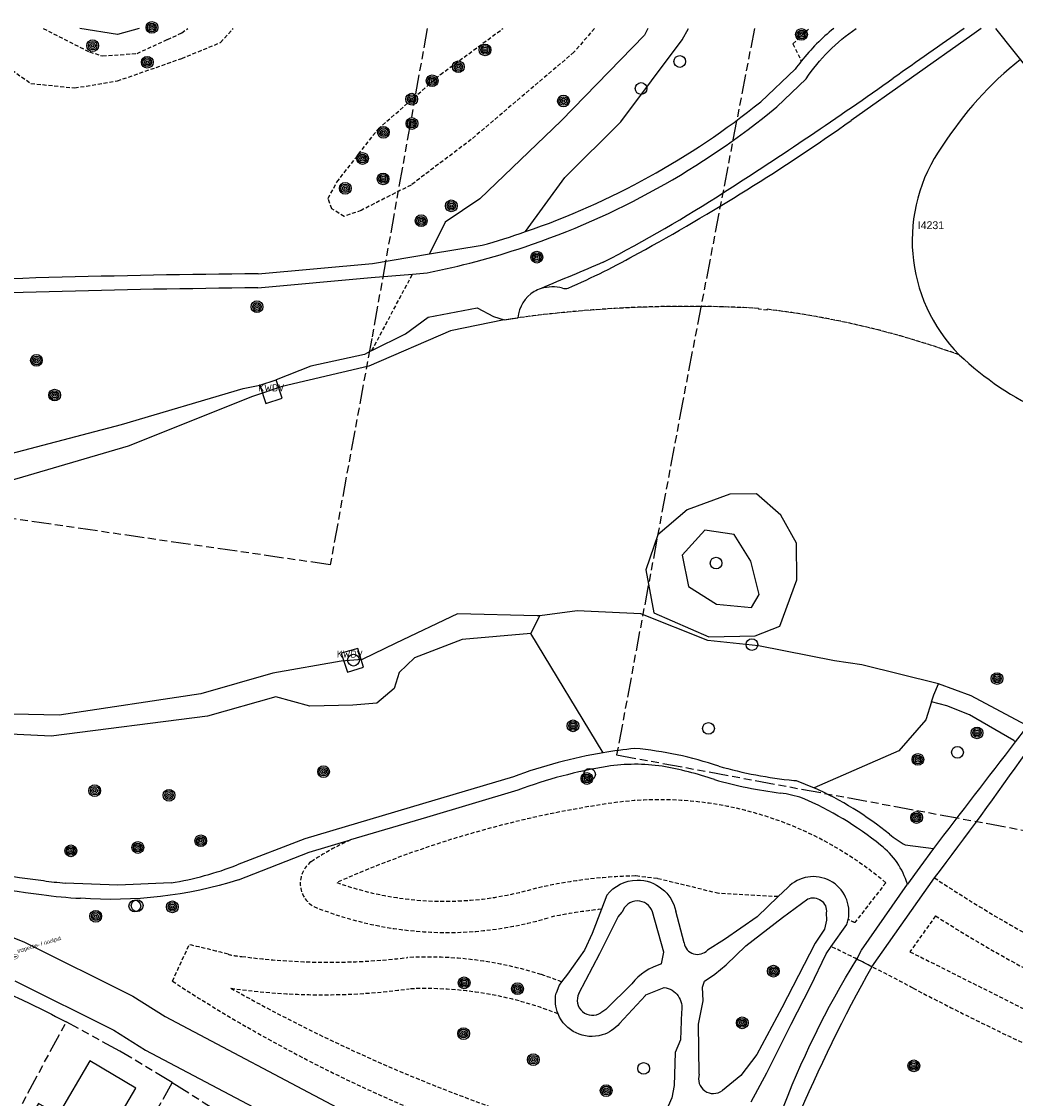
# Model space of a CAD drawing. Extents: x 168491 to 169507, y 481494 to 482503.
# Tile 54 of 108: x 168768 to 168895, y 482363 to 482501. Entities that reach past the tile are written whole.
import ezdxf
from ezdxf.enums import TextEntityAlignment as Align

# ---------------------------------------------------------------- set-up
doc = ezdxf.new("R2010")
doc.units = 0
doc.header["$LTSCALE"] = 0.5
doc.linetypes.add('KAD', pattern=[12, 5, -1, 2, -1, 2, -1])
doc.linetypes.add('STIPPELFIJN', pattern=[1.5, 1, -0.5])
doc.layers.get('0').update_dxf_attribs({"linetype": 'CONTINUOUS'})
for name, color, linetype in [('G01', 3, 'KAD'), ('G_BTD', 3, 'CONTINUOUS'), ('G_KWDP1', 7, 'CONTINUOUS'), ('G_OBDP1', 7, 'CONTINUOUS'), ('G_OWT', 7, 'CONTINUOUS'), ('G_PNDMV', 1, 'CONTINUOUS'), ('G_WGD', 2, 'CONTINUOUS'), ('G_WTD', 4, 'CONTINUOUS'), ('LSHD', 7, 'CONTINUOUS'), ('PPUT', 7, 'CONTINUOUS'), ('PSTM', 170, 'CONTINUOUS'), ('PVGO', 7, 'CONTINUOUS'), ('Z01', 2, 'CONTINUOUS')]:
    doc.layers.add(name, color=color, linetype=linetype)
doc.layers.add('KWDV', color=7, linetype='CONTINUOUS', lineweight=25)
doc.styles.add('ISO', font='isocpeur.ttf', dxfattribs={"height": 1})

# ---------------------------------------------------------------- blocks, each defined once
blk = doc.blocks.new('SPEELOBJ')
at = {"color": 0, "linetype": 'Continuous'}
blk.add_circle((0, 0), 0.75, dxfattribs=at)
at = {"color": 0, "flags": 2}
blk.add_attdef('SPEELOBJECT', (1.45, 0), '', height=1, dxfattribs=at)
blk = doc.blocks.new('BOOM')
at = {"color": 0}
for radius in [0.75, 0.55, 0.35, 0.15]:
    blk.add_circle((0, 0), radius, dxfattribs=at)
blk = doc.blocks.new('ZITBANK')
at = {"color": 0, "linetype": 'Continuous'}
blk.add_circle((0, 0), 0.75, dxfattribs=at)
at = {"color": 0, "flags": 2}
blk.add_attdef('ZITBANK', (1.241258, 0.364682), '', height=1, dxfattribs=at)
blk = doc.blocks.new('put')
at = {"linetype": 'ByBlock', "lineweight": -2}
h = blk.add_hatch(color=0, dxfattribs=at)
h.dxf.hatch_style = 1
edge = h.paths.add_edge_path()
edge.add_spline(control_points=[(0.44, 0), (0.44, 0.04), (0.43, 0.09), (0.36, 0.2), (0.28, 0.26), (0.09, 0.32), (-0.02, 0.33), (-0.22, 0.29), (-0.31, 0.24), (-0.42, 0.12), (-0.44, 0.06), (-0.44, -0.06), (-0.42, -0.12), (-0.33, -0.22), (-0.28, -0.26), (-0.1, -0.33), (0.04, -0.33), (0.27, -0.27), (0.37, -0.2), (0.43, -0.08), (0.44, -0.04), (0.44, 0)], knot_values=[0, 0, 0, 0, 0.380029, 0.380029, 1.118666, 1.118666, 1.857303, 1.857303, 2.59594, 2.59594, 3.13294, 3.13294, 3.66994, 3.66994, 4.20694, 4.20694, 5.079565, 5.079565, 5.952189, 5.952189, 6.283185, 6.283185, 6.283185, 6.283185], degree=3, periodic=0)
edge = h.paths.add_edge_path(flags=16)
edge.add_ellipse((0, 0), major_axis=(0.392, 0), ratio=0.689655, start_angle=0, end_angle=360)
h = blk.add_hatch(color=0, dxfattribs=at)
h.dxf.hatch_style = 1
h.paths.add_polyline_path([(-0.1, 0, -0.096396), (-0.09, 0.04), (-0.25, 0.04, 1), (-0.25, -0.04), (-0.09, -0.04, -0.096396)])
at = {"linetype": 'ByBlock', "lineweight": -2, "true_color": 0x681648}
h = blk.add_hatch(color=219, dxfattribs=at)
h.dxf.hatch_style = 1
h.paths.add_polyline_path([(0.1, 0, 1), (-0.1, 0, 1)])
at = {"linetype": 'ByBlock', "lineweight": -2}
h = blk.add_hatch(color=0, dxfattribs=at)
h.dxf.hatch_style = 1
h.paths.add_polyline_path([(0.25, 0.04), (0.09, 0.04, -0.096396), (0.1, 0, -0.096396), (0.09, -0.04), (0.25, -0.04, 1)])
at = {"color": 0, "linetype": 'ByBlock', "lineweight": -2}
blk.add_attdef('PUT', (0.5, 0.35), '', height=0.5, dxfattribs=at)

msp = doc.modelspace()

# ---------------------------------------------------------------- linework, layer by layer
at = {"layer": 'G01'}
for p, q in [((168760.191, 482348.22), (168773.593, 482373.165)), ((168787.134, 482365.43), (168770.119, 482335.23))]:
    msp.add_line(p, q, dxfattribs=at)
for points in [[(168819.6827, 482500), (168812.603, 482460.412), (168807.281, 482431.519), (168742.188, 482440.989)], [(168861.4504, 482500), (168852.318, 482452.476), (168843.861, 482407.264), (168896.398, 482397.523)], [(168756.324, 482381.116), (168757.634, 482380.566), (168758.111, 482380.369), (168761.322, 482379.006), (168761.763, 482378.813), (168762.425, 482378.522), (168763.186, 482378.184), (168763.843, 482377.889), (168764.605, 482377.543), (168765.256, 482377.244), (168766.021, 482376.89), (168766.663, 482376.589), (168767.434, 482376.225), (168768.065, 482375.923), (168768.847, 482375.546), (168769.461, 482375.246), (168770.263, 482374.852), (168770.853, 482374.559), (168771.693, 482374.137), (168772.238, 482373.861), (168773.593, 482373.165)], [(168787.134, 482365.43), (168780.44, 482369.433), (168773.593, 482373.165)], [(168787.134, 482365.43), (168791.22, 482362.825), (168794.226, 482360.952), (168797.343, 482359.272), (168800.558, 482357.789)]]:
    msp.add_lwpolyline(points, dxfattribs=at)
at = {"layer": 'G_BTD', "linetype": 'STIPPELFIJN', "lineweight": -3, "transparency": 33554687}
for points in [[(168720.984, 482488.901), (168721.924, 482486.924), (168722.991, 482485.457), (168726.189, 482484.883), (168733.214, 482486.988), (168738.858, 482489.283), (168742.433, 482492.217), (168744.064, 482493.11), (168746.886, 482493.046), (168754.35, 482496.617), (168758.113, 482498.339), (168762.127, 482498.276), (168764.823, 482495.98), (168769.088, 482492.982), (168774.67, 482492.408), (168780.127, 482493.301), (168788.343, 482496.171), (168793.297, 482498.212), (168794.9254, 482500)], [(168770.6515, 482500), (168776.552, 482497)], [(168788.343, 482499.423), (168789.1231, 482500)], [(168841.0305, 482500), (168838.417, 482496.969), (168825.3, 482485.823), (168817.618, 482480.012), (168811.247, 482476.773), (168809.092, 482476.01), (168807.499, 482476.963), (168807.031, 482478.297), (168808.155, 482480.393), (168813.402, 482487.157), (168821.365, 482494.111), (168829.3671, 482500)], [(168866.36, 482498.039), (168868.462, 482500)], [(168786.524, 482498.594), (168788.343, 482499.423)], [(168782.635, 482496.809), (168786.524, 482498.594)], [(168866.36, 482498.039), (168867.44, 482495.828)], [(168776.552, 482497), (168778.245, 482496.49)], [(168778.245, 482496.49), (168782.635, 482496.809)], [(168812.612, 482458.864), (168817.805, 482468.644)], [(168864.488, 482389.149), (168856.891, 482389.559), (168849.063, 482391.457), (168846.28, 482391.797)], [(168878.216, 482390.929), (168874.266, 482385.832)], [(168884.584, 482386.693), (168881.312, 482382.121)], [(168787.149, 482378.357), (168789.301, 482383.006)], [(168881.312, 482382.121), (168896.648, 482374.431)]]:
    msp.add_lwpolyline(points, dxfattribs=at)
at = {"layer": 'G_BTD', "linetype": 'Continuous', "lineweight": 25, "transparency": 33554687}
for points in [[(168842.123, 482407.517), (168832.929, 482422.729)], [(168884.072, 482414.013), (168883.336, 482411.74), (168879.871, 482407.776), (168869.074, 482403.038)]]:
    msp.add_lwpolyline(points, dxfattribs=at)
at = {"layer": 'G_BTD', "linetype": 'STIPPELFIJN', "lineweight": -3, "transparency": 33554687}
for points in [[(168842.519, 482400.998, 0.06712391), (168808.126, 482390.951)], [(168878.216, 482390.929, 0.21780481), (168842.519, 482400.998)], [(168809.901, 482396.389, 0.04649668), (168804.84, 482393.584)], [(168804.84, 482393.584, 0.54127743), (168805.208, 482387.879)], [(168846.28, 482391.797, 0.05384317), (168832.963, 482390.074)], [(168884.436, 482391.553, 0.02649742), (168900.205, 482382.221)], [(168808.126, 482390.951, 0.15512997), (168832.963, 482390.074)], [(168805.208, 482387.879, 0.1710187), (168835.339, 482386.512)], [(168841.916, 482387.534, 0.02857954), (168835.339, 482386.512)], [(168874.266, 482385.832, 0.00386725), (168873.43, 482386.219)], [(168884.584, 482386.693, 0.03321698), (168906.747, 482374.571)], [(168794.247, 482381.79, 0.01904696), (168789.301, 482383.006)], [(168794.247, 482381.79, 0.04368686), (168796.028, 482381.51)], [(168874.519, 482381.181, 0.00333771), (168871.272, 482382.778)], [(168796.028, 482381.51, 0.06245831), (168817.146, 482381.369)], [(168834.236, 482379.207, 0.09081088), (168817.146, 482381.369)], [(168836.839, 482378.264, 0.01256018), (168834.236, 482379.207)], [(168881.71, 482377.467, 0.00497625), (168876.448, 482380.209)], [(168787.149, 482378.357, 0.0843058), (168846.241, 482352.517)], [(168794.612, 482377.458, 0.06734196), (168847.817, 482356.265)], [(168794.612, 482377.458, 0.06999974), (168817.355, 482377.374)], [(168836.381, 482374.186, 0.10585972), (168817.355, 482377.374)], [(168881.71, 482377.467, 0.01430475), (168901.436, 482367.845)]]:
    msp.add_lwpolyline(points, format="xyb", dxfattribs=at)
at = {"layer": 'G_KWDP1', "linetype": 'Continuous', "lineweight": 25, "transparency": 33554687}
for points in [[(168798.295, 482454.453), (168800.376, 482455.148)], [(168798.295, 482454.453), (168799.065, 482452.117), (168801.142, 482452.803), (168800.376, 482455.148)], [(168811.555, 482418.464), (168810.826, 482420.84), (168808.7, 482420.225), (168809.5, 482417.825), (168811.555, 482418.464)]]:
    msp.add_lwpolyline(points, dxfattribs=at)
at = {"layer": 'G_OBDP1', "linetype": 'Continuous', "lineweight": 25, "transparency": 33554687}
msp.add_lwpolyline([(168892.2124, 482500), (168896.724, 482494.319)], dxfattribs=at)
for points in [[(168864.752, 482361.222, -0.04832711), (168874.519, 482381.181)], [(168876.448, 482380.209, 0.00186205), (168874.519, 482381.181)], [(168876.448, 482380.209, 0.0287947), (168866.772, 482360.458)]]:
    msp.add_lwpolyline(points, format="xyb", dxfattribs=at)
at = {"layer": 'G_OWT', "linetype": 'Continuous', "lineweight": 25, "transparency": 33554687}
for points in [[(168888.2363, 482500, 0.00047616), (168879.185, 482493.647)], [(168857.623, 482479.122, 0.01148996), (168879.185, 482493.647)], [(168842.155, 482470.164, 0.02531406), (168857.623, 482479.122)], [(168842.155, 482470.164, 0.00056286), (168834.218, 482466.784)]]:
    msp.add_lwpolyline(points, format="xyb", dxfattribs=at)
for points in [[(168812.612, 482458.864), (168816.921, 482461.005), (168819.818, 482463.153), (168826.066, 482464.338), (168828.124, 482463.227), (168829.508, 482462.802)], [(168812.612, 482458.864), (168811.658, 482458.39), (168804.819, 482456.864), (168800.376, 482455.148)], [(168701.175, 482433.106), (168705.31, 482434.041), (168721.847, 482436.805), (168746.448, 482440.438), (168780.664, 482449.442), (168796.201, 482454.049), (168798.295, 482454.453)], [(168861.008, 482431.972), (168858.856, 482435.394), (168855.137, 482435.924), (168852.22, 482432.771), (168853.05, 482428.743), (168856.601, 482426.504), (168861.101, 482426.052), (168862.063, 482427.734), (168861.008, 482431.972)], [(168832.929, 482422.729), (168834.056, 482424.998)], [(168832.929, 482422.729), (168824.15, 482421.998), (168818.069, 482419.638), (168816.115, 482417.753), (168815.464, 482415.746), (168813.245, 482413.847), (168810.175, 482413.617), (168804.699, 482413.463), (168800.37, 482414.654), (168791.625, 482412.178), (168771.656, 482409.62), (168740.338, 482411.163), (168711.233, 482413.449), (168703.313, 482412.935)], [(168884.37, 482414.933), (168884.938, 482416.305)], [(168884.072, 482414.013), (168884.37, 482414.933)], [(168894.756, 482408.906), (168894.577, 482409.069), (168888.931, 482412.363), (168886.027, 482413.52), (168884.072, 482414.013)]]:
    msp.add_lwpolyline(points, dxfattribs=at)
at = {"layer": 'G_PNDMV', "linetype": 'Continuous', "lineweight": 25, "transparency": 33554687}
msp.add_lwpolyline([(168782.467, 482364.706), (168776.596, 482368.175), (168772.564, 482361.28), (168770.057, 482362.756), (168766.985, 482357.605), (168775.393, 482352.617), (168782.467, 482364.706)], dxfattribs=at)
at = {"layer": 'G_WGD', "linetype": 'Continuous', "lineweight": 25, "transparency": 33554687}
for points in [[(168782.9024, 482500), (168780.128, 482499.236), (168775.3336, 482500)], [(168847.8613, 482500), (168847.423, 482499.136), (168836.791, 482488.206), (168826.393, 482478.227), (168821.953, 482475.257), (168819.968, 482471.214)], [(168832.245, 482474.055), (168837.259, 482480.959), (168844.386, 482488.088), (168852.214, 482498.542), (168853.0376, 482500)], [(168866.647, 482494.791), (168862.272, 482490.649)], [(168868.051, 482493.556), (168864.297, 482489.978)], [(168798.083, 482468.68), (168812.675, 482470.011), (168819.968, 482471.214)], [(168798.075, 482466.879), (168812.513, 482468.201), (168817.805, 482468.644)], [(168817.805, 482468.644), (168819.675, 482468.801)], [(168896.062, 482410.604), (168894.756, 482408.906)], [(168830.677, 482404.466), (168819.091, 482400.988), (168804.063, 482396.537)], [(168866.482, 482403.994), (168866.805, 482403.991), (168869.074, 482403.038)], [(168831.248, 482402.758), (168819.606, 482399.263), (168809.901, 482396.389)], [(168804.063, 482396.537), (168795.432, 482393.21)], [(168804.601, 482394.819), (168809.901, 482396.389)], [(168880.701, 482395.748), (168884.309, 482395.294)], [(168733.836, 482392.331), (168737.525, 482394.299), (168742.197, 482393.062), (168750.558, 482390.476), (168768.263, 482383.338), (168782.095, 482376.425), (168786.214, 482373.839), (168808.899, 482361.867), (168819.35, 482357.09), (168823.899, 482355.347), (168826.727, 482354.392), (168827.772, 482352.2)], [(168795.581, 482391.291), (168804.601, 482394.819)], [(168876.448, 482380.209), (168884.436, 482391.553)], [(168786.972, 482390.912), (168780.171, 482390.608), (168773.45, 482390.881)], [(168865.714, 482390.318), (168864.488, 482389.149)], [(168874.519, 482381.181), (168875.129, 482382.31), (168880.984, 482390.73)], [(168842.606, 482389.325), (168841.916, 482387.534)], [(168864.488, 482389.149), (168861.806, 482386.593), (168857.636, 482383.661), (168855.453, 482382.336)], [(168857.828, 482380.43), (168860.352, 482382.891), (168865.035, 482386.486), (168868.257, 482388.851)], [(168841.916, 482387.534), (168840.72, 482384.432), (168839.758, 482382.313), (168837.598, 482379.252), (168836.839, 482378.264)], [(168852.478, 482383.242), (168851.401, 482387.297)], [(168839.031, 482376.791), (168841.705, 482381.904), (168844.058, 482386.559), (168844.589, 482387.168)], [(168849.595, 482380.558), (168849.873, 482382.056), (168848.426, 482387.211)], [(168870.629, 482387.082), (168870.659, 482386.165), (168870.381, 482384.988), (168869.227, 482383.233), (168864.971, 482374.951), (168861.742, 482369.001), (168859.732, 482366.326), (168857.358, 482364.4)], [(168871.272, 482382.778), (168873.258, 482385.615)], [(168861.037, 482362.963), (168863.046, 482366.669), (168866.126, 482372.875), (168868.628, 482377.669), (168870.617, 482381.842), (168871.272, 482382.778)], [(168854.899, 482375.85), (168854.814, 482377.606), (168855.082, 482378.355), (168856.4, 482379.264), (168857.828, 482380.43)], [(168767.04, 482378.392), (168779.657, 482372.086), (168783.729, 482369.53), (168806.704, 482357.405), (168817.425, 482352.503), (168821.416, 482350.975)], [(168836.529, 482377.861), (168836.341, 482377.374), (168836.123, 482376.813)], [(168836.839, 482378.264), (168836.529, 482377.861)], [(168845.789, 482378.033), (168842.472, 482374.752), (168841.854, 482374.33)], [(168847.542, 482376.534), (168844.228, 482372.96)], [(168847.598, 482376.606), (168849.932, 482377.542)], [(168854.407, 482366.476), (168854.3, 482372.875), (168854.899, 482375.85)], [(168852.14, 482374.437), (168852.012, 482370.885), (168851.349, 482369.258), (168851.199, 482365.021), (168850.921, 482363.458), (168849.788, 482360.954)]]:
    msp.add_lwpolyline(points, dxfattribs=at)
for points in [[(168871.5823, 482500, 0.0527512), (168867.44, 482495.828)], [(168868.051, 482493.556, -0.09660054), (168874.4395, 482500, -0.09660054)], [(168867.44, 482495.828, 0.01209822), (168866.647, 482494.791)], [(168832.245, 482474.055, 0.08706076), (168862.272, 482490.649)], [(168832.042, 482472.085, 0.09204761), (168864.297, 482489.978)], [(168819.675, 482468.801, 0.03171544), (168832.042, 482472.085)], [(168798.083, 482468.68, 0.00891801), (168744.711, 482467.22)], [(168798.075, 482466.879, 0.00891534), (168744.796, 482465.422)], [(168846.18, 482408.071, 0.01578381), (168842.123, 482407.517)], [(168856.892, 482405.811, 0.05936923), (168846.18, 482408.071)], [(168894.756, 482408.906, 0.00053652), (168884.309, 482395.294)], [(168842.123, 482407.517, 0.02303746), (168836.381, 482406.271)], [(168884.436, 482391.553, 0.01064727), (168896.189, 482407.604)], [(168836.381, 482406.271, 0.02331258), (168830.677, 482404.466)], [(168842.648, 482405.779, 0.04763386), (168831.248, 482402.758)], [(168849.668, 482405.799, 0.07435918), (168842.648, 482405.779)], [(168856.358, 482404.092, 0.03871143), (168849.668, 482405.799)], [(168856.892, 482405.811, 0.04390436), (168866.482, 482403.994)], [(168856.358, 482404.092, 0.03753933), (168864.779, 482402.376)], [(168867.586, 482401.724, 0.04705195), (168864.779, 482402.376)], [(168878.706, 482397.118, 0.06504955), (168869.074, 482403.038)], [(168877.572, 482395.72, 0.06991259), (168867.586, 482401.724)], [(168739.117, 482399.858, 0.07347031), (168770.679, 482391.195)], [(168738.413, 482398.202, 0.07341993), (168770.446, 482389.41)], [(168878.706, 482397.118, 0.03232584), (168880.701, 482395.748)], [(168880.984, 482390.73, 0.15876002), (168877.572, 482395.72)], [(168786.972, 482390.912, 0.05318449), (168795.432, 482393.21)], [(168873.43, 482386.219, 0.75305675), (168865.714, 482390.318)], [(168770.679, 482391.195, 0.01302887), (168773.45, 482390.881)], [(168795.581, 482391.291, -0.09437831), (168775.422, 482388.941)], [(168842.606, 482389.325, -0.22922518), (168846.469, 482391.262)], [(168846.469, 482391.262, -0.36024168), (168851.401, 482387.297)], [(168770.446, 482389.41, 0.02190001), (168775.422, 482388.941)], [(168868.257, 482388.851, -0.59257778), (168870.629, 482387.082)], [(168848.426, 482387.211, 0.73791511), (168844.589, 482387.168)], [(168873.258, 482385.615, 0.03630832), (168873.43, 482386.219)], [(168852.478, 482383.242, 0.63227658), (168855.453, 482382.336)], [(168849.595, 482380.558, 0.15283302), (168845.789, 482378.033)], [(168836.381, 482374.186, -0.14546799), (168836.123, 482376.813)], [(168839.031, 482376.791, 0.76313771), (168841.854, 482374.33)], [(168847.542, 482376.534, -0.01346557), (168847.598, 482376.606)], [(168849.932, 482377.542, -0.43871833), (168852.14, 482374.437)], [(168842.018, 482371.499, -0.38729202), (168836.381, 482374.186)], [(168844.228, 482372.96, -0.14520545), (168842.018, 482371.499)], [(168854.407, 482366.476, 0.73169537), (168857.358, 482364.4)]]:
    msp.add_lwpolyline(points, format="xyb", dxfattribs=at)
at = {"layer": 'G_WGD', "lineweight": -3, "transparency": 33554687}
msp.add_lwpolyline([(168826.678, 482472.322, 0.01486658), (168832.245, 482474.055)], format="xyb", dxfattribs=at)
for points in [[(168819.968, 482471.214), (168826.678, 482472.322)], [(168884.309, 482395.294), (168882.572, 482392.91)], [(168882.572, 482392.91), (168880.984, 482390.73)]]:
    msp.add_lwpolyline(points, dxfattribs=at)
at = {"layer": 'G_WTD', "linetype": 'Continuous', "lineweight": 25, "transparency": 33554687}
for points in [[(168890.4193, 482500), (168889.22, 482499.15), (168873.824, 482488.264)], [(168829.508, 482462.802), (168831.253, 482463.05)], [(168829.508, 482462.802), (168822.674, 482461.372), (168812.218, 482456.872), (168801.178, 482454.295), (168797.392, 482453.006), (168781.484, 482446.656), (168747.086, 482436.58), (168722.196, 482433.641), (168707.618, 482431.44), (168699.151, 482429.53)], [(168866.869, 482429.617), (168866.824, 482434.287), (168864.822, 482437.856), (168861.736, 482440.567), (168858.311, 482440.546), (168852.874, 482438.539), (168849.143, 482435.358), (168847.611, 482430.889), (168848.596, 482425.387), (168855.614, 482422.338), (168861.542, 482422.472), (168864.686, 482423.666), (168866.869, 482429.617)], [(168834.056, 482424.998), (168833.721, 482425.023), (168823.565, 482425.257), (168815.665, 482421.514), (168811.39, 482419.444), (168808.712, 482419.196), (168799.962, 482417.68), (168790.783, 482415.042), (168772.696, 482412.31), (168745.274, 482412.919), (168716.578, 482415.936), (168705.497, 482416.265)], [(168884.938, 482416.305), (168875.171, 482418.752), (168871.688, 482419.278), (168861.986, 482421.176), (168855.518, 482421.843), (168846.95, 482425.265), (168838.812, 482425.656), (168834.056, 482424.998)], [(169000, 482407.4497), (168999.679, 482407.303), (168988.568, 482401.564), (168978.503, 482398.531), (168964.805, 482395.321), (168948.894, 482394.427), (168926.664, 482397.105), (168913.162, 482402.395), (168898.815, 482410.003), (168896.084, 482411.093), (168889.134, 482414.79), (168884.938, 482416.305)]]:
    msp.add_lwpolyline(points, dxfattribs=at)
for points in [[(168895.425, 482496.048, 0.08338851), (168885.438, 482484.964)], [(168846.667, 482471.309, 0.02874871), (168873.824, 482488.264)], [(168885.438, 482484.964, 0.36494754), (168887.61, 482458.319)], [(168837.672, 482466.857, 0.02704814), (168846.667, 482471.309)], [(168836.942, 482466.834, 0.14391145), (168834.218, 482466.784)], [(168833.339, 482466.408, 0.23220925), (168831.253, 482463.05)], [(168834.218, 482466.784, 0.05013036), (168833.339, 482466.408)], [(168836.942, 482466.834, 0.1300944), (168837.672, 482466.857)], [(168887.61, 482458.319, 0.16077689), (168911.05, 482447.454)]]:
    msp.add_lwpolyline(points, format="xyb", dxfattribs=at)
at = {"layer": 'G_WTD', "linetype": 'STIPPELFIJN', "lineweight": -3, "transparency": 33554687}
for points in [[(168831.253, 482463.05, -0.04832305), (168861.982, 482464.255)], [(168887.61, 482458.319, 0.05720859), (168863.103, 482464.139)]]:
    msp.add_lwpolyline(points, format="xyb", dxfattribs=at)
for points in [[(168861.982, 482464.255), (168861.977, 482464.156)], [(168863.091, 482464.04), (168861.977, 482464.156)], [(168863.091, 482464.04), (168863.103, 482464.139)]]:
    msp.add_lwpolyline(points, dxfattribs=at)
at = {"layer": 'LSHD', "linetype": 'Continuous', "lineweight": 13, "transparency": 33554687}
for points in [[(168861.982, 482464.255, 0.05108671), (168829.508, 482462.802)], [(168887.61, 482458.319, 0.05720859), (168863.103, 482464.139)]]:
    msp.add_lwpolyline(points, format="xyb", dxfattribs=at)

# ---------------------------------------------------------------- block references
at = {"layer": 'PPUT', "linetype": 'Continuous', "lineweight": 13, "transparency": 33554687, "rotation": 17.08781595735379}
msp.add_blockref('put', (168767.06, 482381.47), dxfattribs=at).add_auto_attribs({'PUT': 'inspectie- / rioolput'})
at = {"layer": 'PSTM', "linetype": 'Continuous', "lineweight": 0, "transparency": 33554687}
for name, p in [('ZITBANK', (168851.922, 482495.786)), ('ZITBANK', (168846.987, 482492.331)), ('SPEELOBJ', (168856.56, 482431.738)), ('SPEELOBJ', (168861.131, 482421.337)), ('SPEELOBJ', (168810.269, 482419.349)), ('SPEELOBJ', (168855.59, 482410.626)), ('SPEELOBJ', (168887.377, 482407.58)), ('ZITBANK', (168840.41, 482404.768)), ('ZITBANK', (168782.353, 482387.956)), ('ZITBANK', (168782.645, 482388.002)), ('SPEELOBJ', (168847.313, 482367.216))]:
    msp.add_blockref(name, p, dxfattribs=at)
at = {"layer": 'PVGO', "linetype": 'Continuous', "lineweight": 0, "transparency": 33554687}
for p in [(168784.536, 482500.133), (168867.463, 482499.239), (168776.97, 482497.803), (168827.064, 482497.265), (168783.94, 482495.685), (168823.653, 482495.106), (168820.315, 482493.318), (168817.696, 482490.967), (168837.077, 482490.735), (168817.729, 482487.866), (168814.093, 482486.744), (168811.428, 482483.401), (168814.047, 482480.791), (168809.218, 482479.59), (168822.758, 482477.348), (168818.913, 482475.449), (168833.674, 482470.803), (168797.947, 482464.47), (168769.791, 482457.622), (168772.111, 482453.188), (168892.427, 482416.995), (168838.293, 482410.959), (168889.874, 482410.058), (168882.325, 482406.668), (168806.449, 482405.106), (168840.069, 482404.237), (168777.229, 482402.683), (168786.714, 482402.093), (168882.159, 482399.258), (168790.769, 482396.287), (168774.182, 482395), (168782.737, 482395.429), (168777.358, 482386.644), (168787.141, 482387.847), (168863.878, 482379.636), (168824.393, 482378.146), (168831.21, 482377.394), (168859.902, 482373.041), (168824.324, 482371.663), (168833.225, 482368.337), (168881.808, 482367.546), (168842.525, 482364.385)]:
    msp.add_blockref('BOOM', p, dxfattribs=at)

# ---------------------------------------------------------------- texts
at = {"layer": 'KWDV', "linetype": 'Continuous', "lineweight": 70, "transparency": 33554687, "style": 'ISO'}
for p in [(168799.784, 482454.112), (168809.805, 482420.125)]:
    msp.add_text('KWDV', height=0.9, dxfattribs=at).set_placement(p, align=Align.MIDDLE_CENTER)
at = {"layer": 'Z01', "ltscale": 0.5}
msp.add_text('I4231', height=1, dxfattribs=at).set_placement((168882.319, 482474.3819))

doc.saveas('drawing.dxf')
